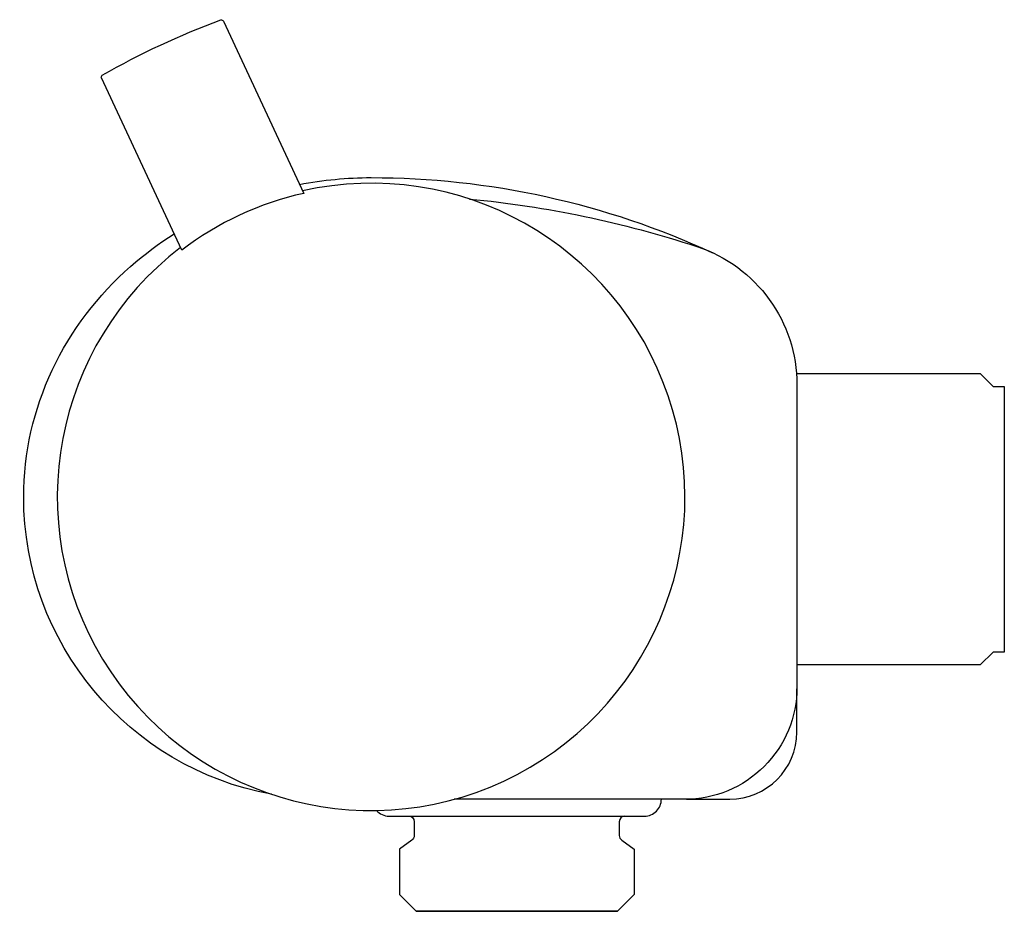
# Model space of a CAD drawing. Header units: millimetres. Extents: x -87.9 to 0, y -35 to 44.6.
import ezdxf

# ---------------------------------------------------------------- set-up
doc = ezdxf.new("R2010")
doc.units = ezdxf.units.MM
doc.header["$MEASUREMENT"] = 0
doc.layers.add('PLANNING', color=1, linetype='Continuous')

# ---------------------------------------------------------------- blocks, each defined once
blk = doc.blocks.new('96800000_r')
at = {"layer": 'PLANNING'}
for p, q in [((-18.534, 13), (-2.15, 13)), ((-2.15, 13), (-1, 11.85)), ((-1, 11.85), (0, 11.85)), ((0, 11.85), (0, -11.85)), ((-1, -11.85), (-2.15, -13)), ((0, -11.85), (-1, -11.85)), ((-2.15, -13), (-18.5, -13)), ((-18.5, -19), (-18.5, -15.148)), ((-28.352, -25), (-24.5, -25))]:
    blk.add_line(p, q, dxfattribs=at)
for points in [[(-80.558, 39.395, -0.363442), (-80.491, 39.644, -0.041744), (-69.916, 44.576, -0.363926), (-69.682, 44.466), (-62.516, 29.098, 0.109372), (-73.392, 24.026), (-80.558, 39.395)], [(-47.726, 28.59, -0.055771), (-27.438, 24.349, -0.323916), (-18.5, 12), (-18.5, -15, -0.414214), (-28.5, -25), (-49.084, -25)], [(-65.376, -24.556, -0.361972), (-87.5, 2), (-87.49, 2.737), (-87.459, 3.472), (-87.407, 4.203), (-87.336, 4.932), (-87.244, 5.657), (-87.132, 6.379), (-87, 7.096), (-86.849, 7.809), (-86.679, 8.517), (-86.489, 9.22), (-86.28, 9.917), (-86.052, 10.609), (-85.805, 11.295), (-85.54, 11.974), (-85.256, 12.646), (-84.954, 13.311), (-84.632, 13.972), (-84.293, 14.623), (-83.938, 15.264), (-83.566, 15.895), (-83.179, 16.514), (-82.775, 17.123), (-82.357, 17.721), (-81.924, 18.308), (-81.475, 18.883), (-81.013, 19.446), (-80.537, 19.998), (-80.047, 20.537), (-79.543, 21.064), (-79.027, 21.579), (-78.497, 22.081), (-77.956, 22.571), (-77.494, 22.97), (-77.025, 23.358), (-76.549, 23.737), (-76.066, 24.106), (-75.577, 24.465), (-75.081, 24.814), (-74.578, 25.153), (-74.07, 25.481)], [(-56.022, -25.996, 0.214382), (-54.9, -26.5), (-32.1, -26.5, 0.414214), (-30.6, -25)], [(-53.121, -26.501, -0.396905), (-52.651, -27), (-52.651, -28.24, -0.244698), (-52.864, -28.649), (-53.978, -29.451), (-53.978, -33.5), (-52.478, -35), (-34.523, -35), (-52.478, -35)], [(-33.88, -26.501, 0.396905), (-34.351, -27), (-34.351, -28.24, 0.244698), (-34.137, -28.649), (-33.023, -29.451), (-33.023, -33.5), (-34.523, -35)]]:
    blk.add_lwpolyline(points, format="xyb", dxfattribs=at)
at = {"layer": 'PLANNING', "extrusion": (2.89071e-08, -1.49576e-07, 1)}
blk.add_lwpolyline([(-62.884, 29.888, -0.047712), (-56.5, 30.5, -0.108788), (-26.046, 23.801)], format="xyb", dxfattribs=at)
at = {"layer": 'PLANNING'}
for centre, radius, start, end in [((-56.5, 2), 28, 127.37364, 102.62636), ((-24.554, -18.946), 6.054, 270.51185, 359.48816)]:
    blk.add_arc(centre, radius, start, end, dxfattribs=at)

msp = doc.modelspace()

# ---------------------------------------------------------------- block references
msp.add_blockref('96800000_r', (0, 0))

doc.saveas('drawing.dxf')
